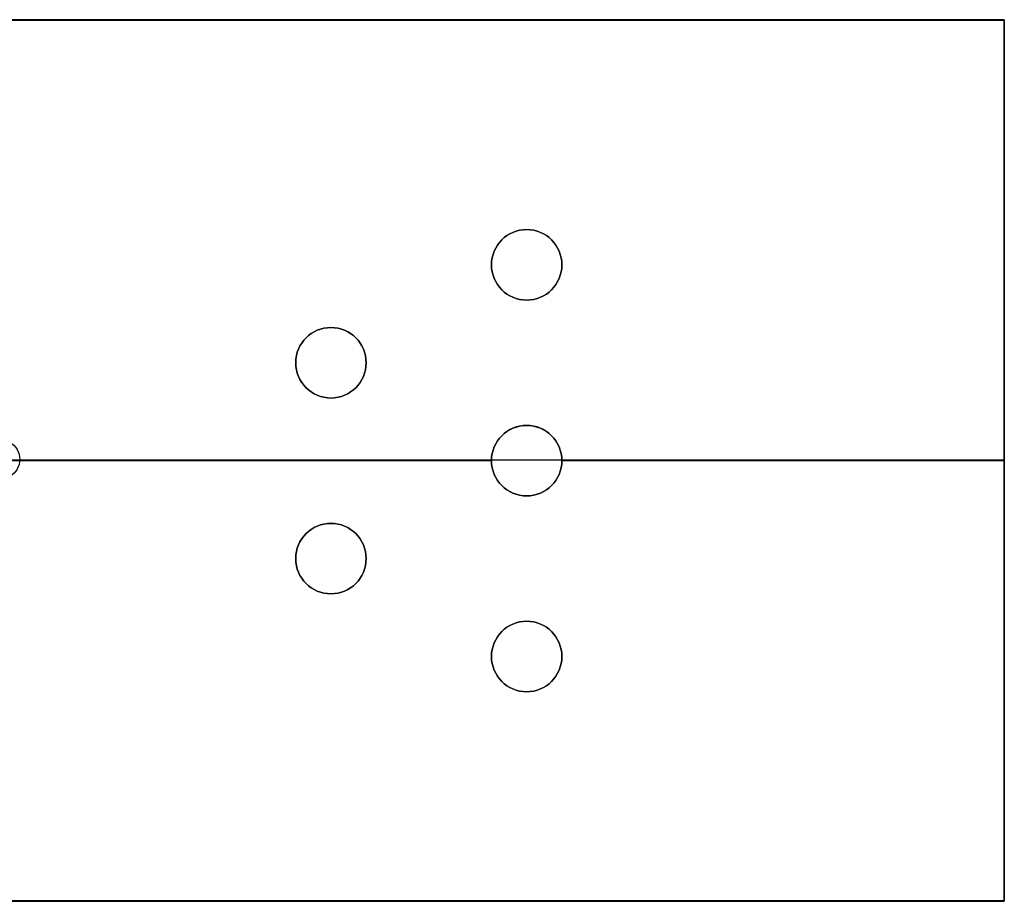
# Model space of a CAD drawing. Header units: millimetres. Extents: x -167 to 42, y -15 to 15.
# Tile 5 of 5: x 17 to 42, y -11 to 11. Entities that reach past the tile are written whole.
import ezdxf

# ---------------------------------------------------------------- set-up
doc = ezdxf.new("R2010")
doc.units = ezdxf.units.MM
doc.layers.add('LUZ', color=7, linetype='Continuous')
doc.layers.add('METAL NEGRO', color=7, linetype='Continuous')

msp = doc.modelspace()

# ---------------------------------------------------------------- linework, layer by layer
at = {"layer": 'LUZ'}
msp.add_line((16.821, 0, 916.75), (16.821, 0, 16.75), dxfattribs=at)
at = {"layer": 'LUZ', "extrusion": (0, 0, -1)}
msp.add_arc((-16.321, 0, -466.75), 0.5, 120, 240, dxfattribs=at)
at = {"layer": 'METAL NEGRO'}
for p, q in [((-167.029, 11.221, 1241.005), (41.971, 11.221, 1241.005)), ((41.971, -11.279, 1241), (41.971, 11.221, 1241)), ((28.871, 4.967, 1250.252), (28.871, 4.967, 1249.752)), ((30.671, 4.967, 1250.252), (30.671, 4.967, 1249.752)), ((23.871, 2.467, 1250.251), (23.871, 2.467, 1249.751)), ((25.671, 2.467, 1250.251), (25.671, 2.467, 1249.751)), ((41.971, -0.024, 1231.75), (6.97, -0.024, 1231.75)), ((28.871, -0.033, 1250.25), (14.771, -0.033, 1250.25)), ((28.871, -0.033, 1250.25), (28.871, -0.033, 1249.75)), ((30.671, -0.033, 1250.25), (30.671, -0.033, 1249.75)), ((41.971, -0.033, 1250.25), (30.671, -0.033, 1250.25)), ((41.971, -0.029, 1231.75), (41.971, -0.029, 1250.25)), ((23.871, -2.533, 1250.249), (23.871, -2.533, 1249.749)), ((23.871, -2.533, 1250.249), (23.871, -2.533, 1249.749)), ((25.671, -2.533, 1250.249), (25.671, -2.533, 1249.749)), ((25.671, -2.533, 1250.249), (25.671, -2.533, 1249.749)), ((28.871, -5.033, 1250.248), (28.871, -5.033, 1249.748)), ((28.871, -5.033, 1250.248), (28.871, -5.033, 1249.748)), ((30.671, -5.033, 1250.248), (30.671, -5.033, 1249.748)), ((30.671, -5.033, 1250.248), (30.671, -5.033, 1249.748)), ((-167.029, -11.279, 1240.995), (41.971, -11.279, 1240.995))]:
    msp.add_line(p, q, dxfattribs=at)
at = {"layer": 'METAL NEGRO', "extrusion": (-5.49313e-13, -0.000480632, 1)}
for centre in [(29.771, 5.568, 1249.75), (29.771, -4.432, 1249.75)]:
    msp.add_arc(centre, 0.9, 90, 270, dxfattribs=at)
at = {"layer": 'METAL NEGRO', "extrusion": (-4.40378e-14, 0.000480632, -1)}
msp.add_arc((-29.771, 5.568, -1250.25), 0.9, 270, 90, dxfattribs=at)
at = {"layer": 'METAL NEGRO', "extrusion": (0, 0.000480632, -1)}
for centre, start, end in [((-29.771, 5.568, -1250), 270, 90), ((-29.771, 5.568, -1250), 90, 270), ((-29.771, 0.568, -1250), 270, 90), ((-29.771, 0.568, -1250), 90, 270), ((-24.771, -1.932, -1250), 270, 90), ((-24.771, -1.932, -1250), 270, 90), ((-24.771, -1.932, -1250), 90, 270), ((-24.771, -1.932, -1250), 90, 270), ((-29.771, -4.432, -1250), 270, 90), ((-29.771, -4.432, -1250), 270, 90), ((-29.771, -4.432, -1250), 90, 270), ((-29.771, -4.432, -1250), 90, 270)]:
    msp.add_arc(centre, 0.9, start, end, dxfattribs=at)
at = {"layer": 'METAL NEGRO', "extrusion": (4.40379e-14, 0.000480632, -1)}
msp.add_arc((-29.771, 5.568, -1250.25), 0.9, 270, 90, dxfattribs=at)
at = {"layer": 'METAL NEGRO', "extrusion": (-4.40379e-14, 0.000480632, -1)}
msp.add_arc((-29.771, 5.568, -1250.25), 0.9, 90, 270, dxfattribs=at)
at = {"layer": 'METAL NEGRO', "extrusion": (1.05459e-12, -0.000480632, 1)}
msp.add_arc((29.771, 5.568, 1249.75), 0.9, 270, 90, dxfattribs=at)
at = {"layer": 'METAL NEGRO', "extrusion": (4.40378e-14, 0.000480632, -1)}
msp.add_arc((-29.771, 5.568, -1250.25), 0.9, 90, 270, dxfattribs=at)
at = {"layer": 'METAL NEGRO', "extrusion": (4.40378e-14, -0.000480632, 1)}
msp.add_arc((24.771, 3.068, 1249.75), 0.9, 90, 270, dxfattribs=at)
at = {"layer": 'METAL NEGRO', "extrusion": (5.49313e-13, 0.000480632, -1)}
for centre in [(-24.771, 3.068, -1250.25), (-29.771, 0.568, -1250.25), (-24.771, -1.932, -1250.25)]:
    msp.add_arc(centre, 0.9, 270, 90, dxfattribs=at)
at = {"layer": 'METAL NEGRO', "extrusion": (-2.27374e-13, 0.000480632, -1)}
msp.add_arc((-24.771, 3.068, -1250), 0.9, 270, 90, dxfattribs=at)
at = {"layer": 'METAL NEGRO', "extrusion": (4.61237e-13, 0.000480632, -1)}
for centre in [(-24.771, 3.068, -1250.25), (-29.771, 0.568, -1250.25), (-24.771, -1.932, -1250.25), (-29.771, -4.432, -1250.25), (-29.771, -4.432, -1250.25)]:
    msp.add_arc(centre, 0.9, 270, 90, dxfattribs=at)
at = {"layer": 'METAL NEGRO', "extrusion": (-9.66512e-13, 0.000480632, -1)}
for centre in [(-24.771, 3.068, -1250.25), (-24.771, 3.068, -1250.25), (-29.771, -4.432, -1250.25)]:
    msp.add_arc(centre, 0.9, 90, 270, dxfattribs=at)
at = {"layer": 'METAL NEGRO', "extrusion": (9.66512e-13, -0.000480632, 1)}
msp.add_arc((24.771, 3.068, 1249.75), 0.9, 270, 90, dxfattribs=at)
at = {"layer": 'METAL NEGRO', "extrusion": (2.27374e-13, 0.000480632, -1)}
msp.add_arc((-24.771, 3.068, -1250), 0.9, 90, 270, dxfattribs=at)
at = {"layer": 'METAL NEGRO', "extrusion": (4.40379e-14, -0.000480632, 1)}
msp.add_arc((29.771, 0.568, 1249.75), 0.9, 90, 270, dxfattribs=at)
at = {"layer": 'METAL NEGRO', "extrusion": (-1.05459e-12, 0.000480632, -1)}
for centre in [(-29.771, 0.568, -1250.25), (-29.771, 0.568, -1250.25), (-29.771, -4.432, -1250.25)]:
    msp.add_arc(centre, 0.9, 90, 270, dxfattribs=at)
at = {"layer": 'METAL NEGRO', "extrusion": (5.49313e-13, -0.000480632, 1)}
for centre in [(29.771, 0.568, 1249.75), (29.771, -4.432, 1249.75)]:
    msp.add_arc(centre, 0.9, 270, 90, dxfattribs=at)
at = {"layer": 'METAL NEGRO', "extrusion": (-5.05275e-13, 0.000480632, -1)}
for centre, start, end in [((-24.771, -1.932, -1250.25), 270, 90), ((-24.771, -1.932, -1250.25), 90, 270), ((-29.771, -4.432, -1250.25), 90, 270)]:
    msp.add_arc(centre, 0.9, start, end, dxfattribs=at)
at = {"layer": 'METAL NEGRO', "extrusion": (-5.05275e-13, -0.000480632, 1)}
for centre in [(24.771, -1.932, 1249.75), (29.771, -4.432, 1249.75)]:
    msp.add_arc(centre, 0.9, 90, 270, dxfattribs=at)
at = {"layer": 'METAL NEGRO', "extrusion": (-4.61237e-13, -0.000480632, 1)}
msp.add_arc((24.771, -1.932, 1249.75), 0.9, 90, 270, dxfattribs=at)
at = {"layer": 'METAL NEGRO', "extrusion": (1.38543e-20, -0.000480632, 1)}
msp.add_arc((24.771, -1.932, 1249.75), 0.9, 270, 90, dxfattribs=at)
at = {"layer": 'METAL NEGRO', "extrusion": (-4.61237e-13, 0.000480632, -1)}
msp.add_arc((-24.771, -1.932, -1250.25), 0.9, 90, 270, dxfattribs=at)
msp.add_arc((-24.771, -1.932, -1250.25), 0.9, 90, 270, dxfattribs=at)
at = {"layer": 'METAL NEGRO', "extrusion": (-4.40379e-14, -0.000480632, 1)}
msp.add_arc((24.771, -1.932, 1249.75), 0.9, 270, 90, dxfattribs=at)
at = {"layer": 'METAL NEGRO', "extrusion": (5.05275e-13, 0.000480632, -1)}
msp.add_arc((-29.771, -4.432, -1250.25), 0.9, 270, 90, dxfattribs=at)
at = {"layer": 'METAL NEGRO', "extrusion": (5.05275e-13, -0.000480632, 1)}
msp.add_arc((29.771, -4.432, 1249.75), 0.9, 270, 90, dxfattribs=at)
at = {"layer": 'METAL NEGRO'}
for points in [[(-167.029, 11.226, 1231.755), (41.971, 11.226, 1231.755)], [(41.971, 11.226, 1231.755), (-167.029, 11.226, 1231.755)], [(-167.029, 11.217, 1250.255), (41.971, 11.217, 1250.255)], [(41.971, 11.217, 1250.255), (-167.029, 11.217, 1250.255)], [(41.971, 11.226, 1231.755), (41.971, -11.274, 1231.745)], [(41.971, 11.217, 1250.255), (41.971, 11.226, 1231.755)], [(41.971, -11.274, 1231.745), (41.971, 11.226, 1231.755)], [(41.971, 11.226, 1231.755), (41.971, 11.217, 1250.255)], [(41.971, -11.283, 1250.245), (41.971, 11.217, 1250.255)], [(41.971, 11.217, 1250.255), (41.971, -11.283, 1250.245)], [(29.771, 5.867, 1249.753), (29.771, 5.867, 1250.253)], [(29.771, 5.867, 1250.253), (29.771, 5.867, 1249.753)], [(29.771, 4.067, 1250.252), (29.771, 4.067, 1249.752)], [(29.771, 4.067, 1249.752), (29.771, 4.067, 1250.252)], [(24.771, 3.367, 1249.752), (24.771, 3.367, 1250.252)], [(24.771, 3.367, 1250.252), (24.771, 3.367, 1249.752)], [(24.771, 1.567, 1250.251), (24.771, 1.567, 1249.751)], [(24.771, 1.567, 1249.751), (24.771, 1.567, 1250.251)], [(29.771, 0.867, 1249.75), (29.771, 0.867, 1250.25)], [(29.771, 0.867, 1250.25), (29.771, 0.867, 1249.75)], [(29.771, -0.933, 1250.249), (29.771, -0.933, 1249.749)], [(29.771, -0.933, 1249.749), (29.771, -0.933, 1250.249)], [(24.771, -1.633, 1250.249), (24.771, -1.633, 1249.749)], [(24.771, -1.633, 1249.749), (24.771, -1.633, 1250.249)], [(24.771, -1.633, 1249.749), (24.771, -1.633, 1250.249)], [(24.771, -1.633, 1250.249), (24.771, -1.633, 1249.749)], [(24.771, -3.433, 1249.748), (24.771, -3.433, 1250.248)], [(24.771, -3.433, 1250.248), (24.771, -3.433, 1249.748)], [(24.771, -3.433, 1250.248), (24.771, -3.433, 1249.748)], [(24.771, -3.433, 1249.748), (24.771, -3.433, 1250.248)], [(29.771, -4.133, 1250.248), (29.771, -4.133, 1249.748)], [(29.771, -4.133, 1249.748), (29.771, -4.133, 1250.248)], [(29.771, -4.133, 1249.748), (29.771, -4.133, 1250.248)], [(29.771, -4.133, 1250.248), (29.771, -4.133, 1249.748)], [(29.771, -5.933, 1249.747), (29.771, -5.933, 1250.247)], [(29.771, -5.933, 1250.247), (29.771, -5.933, 1249.747)], [(29.771, -5.933, 1250.247), (29.771, -5.933, 1249.747)], [(29.771, -5.933, 1249.747), (29.771, -5.933, 1250.247)], [(41.971, -11.274, 1231.745), (-167.029, -11.274, 1231.745)], [(-167.029, -11.274, 1231.745), (41.971, -11.274, 1231.745)], [(-167.029, -11.283, 1250.245), (41.971, -11.283, 1250.245)], [(41.971, -11.283, 1250.245), (-167.029, -11.283, 1250.245)], [(41.971, -11.274, 1231.745), (41.971, -11.283, 1250.245)], [(41.971, -11.283, 1250.245), (41.971, -11.274, 1231.745)]]:
    msp.add_open_spline(points, degree=1, dxfattribs=at)

doc.saveas('drawing.dxf')
